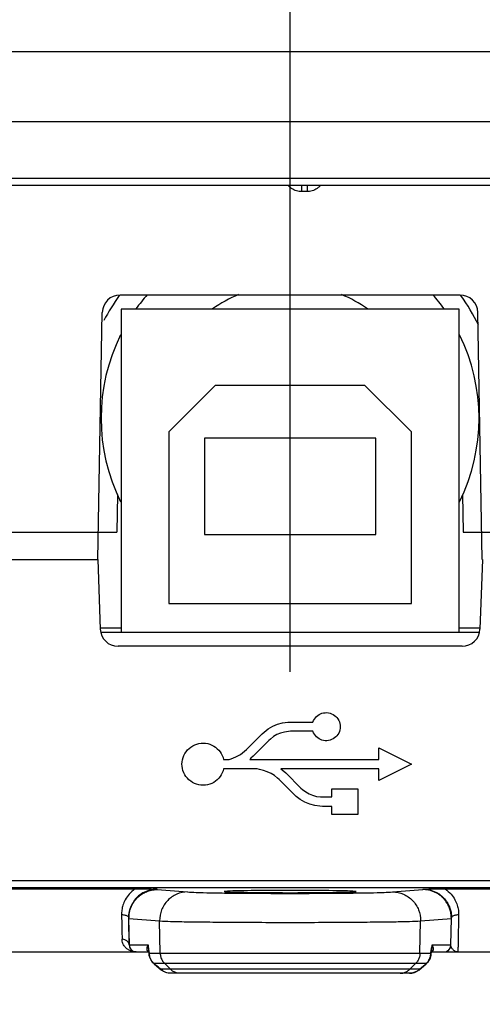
# Model space of a CAD drawing. Header units: inches. Extents: x 0 to 34, y 0 to 22.
# Tile 18 of 41: x 4.9 to 5.6, y 10.6 to 12. Entities that reach past the tile are written whole.
import ezdxf

# ---------------------------------------------------------------- set-up
doc = ezdxf.new("R2010")
doc.units = ezdxf.units.IN
doc.header["$LTSCALE"] = 1.87
doc.header["$MEASUREMENT"] = 0
doc.linetypes.add('CENTER', pattern=[0.6, 0.375, -0.075, 0.075, -0.075])
doc.layers.get('0').update_dxf_attribs({"linetype": 'CONTINUOUS'})
doc.layers.add('DEFAULT_1', color=7, linetype='CENTER')
doc.layers.add('DIMENSIONS', color=7, linetype='CONTINUOUS')
doc.styles.get("Standard").update_dxf_attribs({"font": 'txt', "width": 0.8})
doc.dimstyles.new('DIMSTYLE_1', dxfattribs={"dimtxt": 0.125, "dimasz": 0.18, "dimexe": 0.18, "dimexo": 0.0625, "dimgap": 0.09, "dimtad": 0, "dimtih": 1, "dimtoh": 1, "dimdec": 3, "dimzin": 4, "dimdsep": 46, "dimtxsty": 'STANDARD', "dimblk": '_FILLED', "dimblk1": '_FILLED', "dimblk2": '_FILLED', "dimcen": 0.09, "dimadec": 0, "dimazin": 0, "dimtp": 0.001, "dimtm": 0.001, "dimtfac": 1, "dimtdec": 3, "dimtofl": 0, "dimtmove": 0, "dimatfit": 3, "dimldrblk": '_FILLED', "dimfxl": 1, "dimtolj": 1, "dimtzin": 4, "dimarcsym": 0})
doc.dimstyles.new('DIMSTYLE_2', dxfattribs={"dimtxt": 0.125, "dimasz": 0.18, "dimexe": 0.18, "dimexo": 0.0625, "dimgap": 0.09, "dimtad": 0, "dimtih": 1, "dimtoh": 1, "dimdec": 3, "dimzin": 4, "dimdsep": 46, "dimtxsty": 'STANDARD', "dimblk": '_FILLED', "dimblk1": '_FILLED', "dimblk2": '_FILLED', "dimcen": 0.09, "dimadec": 0, "dimazin": 0, "dimtp": 0.001, "dimtm": 0.001, "dimtfac": 1, "dimtdec": 3, "dimtofl": 0, "dimtmove": 0, "dimatfit": 3, "dimldrblk": '_FILLED', "dimfxl": 1, "dimtolj": 1, "dimtzin": 4, "dimarcsym": 0})

# ---------------------------------------------------------------- blocks, each defined once
blk = doc.blocks.new('*D7')
at = {"layer": 'DIMENSIONS', "color": 2, "linetype": 'CONTINUOUS'}
blk.add_line((5.3032, 11.1616), (5.3032, 12.7825), dxfattribs=at)
at = {"layer": 'DIMENSIONS', "color": 2, "linetype": 'CONTINUOUS', "width": 0.8}
for s, p in [(']', (5.3657, 14.07)), ('51.48', (5.3657, 13.57)), ('[', (5.3657, 13.47)), ('2.027', (5.3657, 12.845))]:
    blk.add_text(s, height=0.125, rotation=90, dxfattribs=at).set_placement(p)
blk = doc.blocks.new('_FILLED')
at = {"color": 0, "linetype": 'BYBLOCK'}
blk.add_solid([(0, 0), (-1, 0.1736), (-1, -0.1736)], dxfattribs=at)
blk = doc.blocks.new('*D8')
at = {"layer": 'DIMENSIONS', "color": 2, "linetype": 'CONTINUOUS'}
blk.add_line((6.1783, 11.4735), (6.1783, 12.7825), dxfattribs=at)
at = {"layer": 'DIMENSIONS', "color": 2, "linetype": 'CONTINUOUS', "width": 0.8}
for s, p in [(']', (6.2408, 13.97)), ('73.7', (6.2408, 13.57)), ('[', (6.2408, 13.47)), ('2.902', (6.2408, 12.845))]:
    blk.add_text(s, height=0.125, rotation=90, dxfattribs=at).set_placement(p)
blk = doc.blocks.new('*D11')
at = {"layer": 'DIMENSIONS', "color": 2, "linetype": 'CONTINUOUS'}
blk.add_line((6.6108, 11.411), (8.1158, 11.411), dxfattribs=at)
at = {"layer": 'DIMENSIONS', "color": 2, "linetype": 'CONTINUOUS', "width": 0.8}
for s, p in [('[', (8.7033, 11.3485)), (']', (9.3033, 11.3485)), ('.755', (8.1783, 11.3485)), ('19.18', (8.8033, 11.3485))]:
    blk.add_text(s, height=0.125, dxfattribs=at).set_placement(p)
blk = doc.blocks.new('*D13')
at = {"layer": 'DIMENSIONS', "color": 2, "linetype": 'CONTINUOUS'}
for p, q in [((3.2766, 11.1945), (3.2766, 9.671)), ((7.3299, 11.1945), (7.3299, 9.671)), ((3.2766, 9.796), (4.4046, 9.796)), ((7.3299, 9.796), (5.9546, 9.796))]:
    blk.add_line(p, q, dxfattribs=at)
at = {"layer": 'DIMENSIONS', "color": 2, "linetype": 'CONTINUOUS', "xscale": 0.18, "yscale": 0.18, "zscale": 0.18, "rotation": 180}
blk.add_blockref('_FILLED', (3.2766, 9.796), dxfattribs=at)
at = {"layer": 'DIMENSIONS', "color": 2, "linetype": 'CONTINUOUS', "xscale": 0.18, "yscale": 0.18, "zscale": 0.18}
blk.add_blockref('_FILLED', (7.3299, 9.796), dxfattribs=at)
at = {"layer": 'DIMENSIONS', "color": 2, "linetype": 'CONTINUOUS', "width": 0.8}
for s, p in [('[', (5.0921, 9.7335)), (']', (5.7921, 9.7335)), ('4.053', (4.4671, 9.7335)), ('102.95', (5.1921, 9.7335))]:
    blk.add_text(s, height=0.125, dxfattribs=at).set_placement(p)

msp = doc.modelspace()

# ---------------------------------------------------------------- linework, layer by layer
at = {"color": 7, "linetype": 'CONTINUOUS'}
for p, q in [((3.4749, 11.97), (7.1316, 11.97)), ((3.4663, 11.8717), (7.1402, 11.8717)), ((3.3822, 11.7921), (7.2243, 11.7921)), ((3.3801, 11.782), (7.2264, 11.782)), ((5.3193, 11.782), (5.3193, 11.7731)), ((5.3273, 11.782), (5.3273, 11.7731)), ((5.3273, 11.7731), (5.3193, 11.7731)), ((5.5416, 11.628), (5.0649, 11.628)), ((5.0663, 11.608), (5.0663, 11.155)), ((5.5403, 11.608), (5.0663, 11.608)), ((5.5403, 11.155), (5.5403, 11.608)), ((5.0338, 11.257), (5.0399, 11.6034)), ((5.5727, 11.257), (5.5666, 11.6034)), ((5.1983, 11.501), (5.1333, 11.436)), ((5.4083, 11.501), (5.1983, 11.501)), ((5.4733, 11.436), (5.4083, 11.501)), ((5.1333, 11.436), (5.1333, 11.195)), ((5.4733, 11.195), (5.4733, 11.436)), ((5.1833, 11.427), (5.1833, 11.292)), ((5.4233, 11.427), (5.1833, 11.427)), ((5.4233, 11.292), (5.4233, 11.427)), ((5.0614, 11.3481), (5.0604, 11.295)), ((5.5451, 11.3481), (5.546, 11.295)), ((4.8784, 11.295), (5.0604, 11.295)), ((5.1833, 11.292), (5.4233, 11.292)), ((5.546, 11.295), (5.9312, 11.295)), ((4.879, 11.257), (5.0336, 11.257)), ((5.0336, 11.257), (5.037, 11.1591)), ((5.573, 11.257), (5.5695, 11.1591)), ((5.1333, 11.195), (5.4733, 11.195)), ((5.0663, 11.1605), (5.037, 11.1605)), ((5.039, 11.155), (5.5686, 11.155)), ((5.5695, 11.1605), (5.5403, 11.1605)), ((5.5445, 11.135), (5.062, 11.135)), ((5.2858, 11.0255), (5.2928, 11.0276)), ((5.2928, 11.0276), (5.3, 11.0284)), ((5.3, 11.0284), (5.3036, 11.0287)), ((5.3036, 11.0287), (5.3353, 11.0287)), ((5.264, 11.0123), (5.2726, 11.0193)), ((5.2726, 11.0193), (5.2791, 11.0229)), ((5.2791, 11.0229), (5.2858, 11.0255)), ((5.2954, 11.0147), (5.2899, 11.0131)), ((5.3008, 11.0154), (5.2954, 11.0147)), ((5.3036, 11.0157), (5.3008, 11.0154)), ((5.3353, 11.0157), (5.3036, 11.0157)), ((5.242, 10.9901), (5.264, 11.0123)), ((5.2733, 11.003), (5.2514, 10.981)), ((5.2757, 11.0048), (5.2733, 11.003)), ((5.2801, 11.0082), (5.2757, 11.0048)), ((5.2848, 11.011), (5.2801, 11.0082)), ((5.2899, 11.0131), (5.2848, 11.011)), ((5.2335, 10.9833), (5.2392, 10.9877)), ((5.2392, 10.9877), (5.242, 10.9901)), ((5.4276, 10.9927), (5.4737, 10.9696)), ((5.4276, 10.9761), (5.4276, 10.9927)), ((5.21, 10.9761), (5.2176, 10.9761)), ((5.2176, 10.9761), (5.2208, 10.9771)), ((5.2208, 10.9771), (5.2273, 10.9797)), ((5.2273, 10.9797), (5.2335, 10.9833)), ((5.248, 10.9779), (5.2467, 10.9761)), ((5.2467, 10.9761), (5.4276, 10.9761)), ((5.2514, 10.981), (5.248, 10.9779)), ((5.2573, 10.9629), (5.21, 10.9629)), ((5.2604, 10.9621), (5.2573, 10.9629)), ((5.2659, 10.9608), (5.2604, 10.9621)), ((5.2713, 10.959), (5.2659, 10.9608)), ((5.2765, 10.9564), (5.2713, 10.959)), ((5.4276, 10.9629), (5.2905, 10.9629)), ((5.2905, 10.9629), (5.2946, 10.9598)), ((5.2946, 10.9598), (5.2972, 10.9574)), ((5.4737, 10.9696), (5.4276, 10.9466)), ((5.4276, 10.9466), (5.4276, 10.9629)), ((5.2814, 10.9536), (5.2765, 10.9564)), ((5.2858, 10.95), (5.2814, 10.9536)), ((5.2879, 10.9481), (5.2858, 10.95)), ((5.3093, 10.9267), (5.2879, 10.9481)), ((5.2972, 10.9574), (5.3184, 10.936)), ((5.3184, 10.936), (5.3207, 10.9341)), ((5.3207, 10.9341), (5.3251, 10.9308)), ((5.3251, 10.9308), (5.3298, 10.9279)), ((5.3619, 10.9349), (5.3981, 10.9349)), ((5.3619, 10.9236), (5.3619, 10.9349)), ((5.3981, 10.9349), (5.3981, 10.899)), ((5.3119, 10.9243), (5.3093, 10.9267)), ((5.3176, 10.9199), (5.3119, 10.9243)), ((5.3241, 10.9163), (5.3176, 10.9199)), ((5.3298, 10.9279), (5.3349, 10.9259)), ((5.3349, 10.9259), (5.3404, 10.9243)), ((5.3404, 10.9243), (5.3458, 10.9238)), ((5.3458, 10.9238), (5.3487, 10.9236)), ((5.3487, 10.9236), (5.3619, 10.9236)), ((5.3308, 10.9134), (5.3241, 10.9163)), ((5.3378, 10.9116), (5.3308, 10.9134)), ((5.345, 10.9106), (5.3378, 10.9116)), ((5.3487, 10.9103), (5.345, 10.9106)), ((5.3619, 10.9103), (5.3487, 10.9103)), ((5.3619, 10.899), (5.3619, 10.9103)), ((5.3981, 10.899), (5.3619, 10.899)), ((4.6546, 10.7945), (5.0856, 10.7945)), ((5.9223, 10.8058), (4.6842, 10.8058)), ((5.9223, 10.7958), (4.6842, 10.7958)), ((5.1169, 10.7936), (5.1169, 10.7943)), ((5.1169, 10.7936), (5.1594, 10.7902)), ((5.4471, 10.7902), (5.4896, 10.7936)), ((5.4896, 10.7943), (5.4896, 10.7936)), ((5.5209, 10.7945), (5.9519, 10.7945)), ((5.0776, 10.7158), (5.0769, 10.7529)), ((5.0771, 10.753), (5.1203, 10.7496)), ((5.0778, 10.7158), (5.0771, 10.753)), ((5.4862, 10.7496), (5.5294, 10.753)), ((5.5287, 10.7158), (5.5294, 10.753)), ((5.5289, 10.7158), (5.5296, 10.753)), ((5.5296, 10.7538), (5.5296, 10.7538)), ((5.5296, 10.7529), (5.5296, 10.7529)), ((5.1211, 10.7041), (5.1203, 10.7496)), ((5.4854, 10.7041), (5.4862, 10.7496)), ((5.0778, 10.7158), (5.104, 10.7158)), ((5.104, 10.7158), (5.1046, 10.7082)), ((5.5025, 10.7158), (5.5287, 10.7158)), ((5.5289, 10.7158), (5.5289, 10.7158)), ((4.1334, 10.706), (5.105, 10.706)), ((5.1046, 10.7082), (5.1057, 10.7012)), ((5.1057, 10.7012), (5.1059, 10.7041)), ((5.1068, 10.6973), (5.1057, 10.7012)), ((5.1057, 10.7012), (5.1057, 10.7012)), ((5.1059, 10.7041), (5.5006, 10.7041)), ((5.4997, 10.6974), (5.4961, 10.6913)), ((5.5008, 10.7012), (5.4997, 10.6974)), ((5.5006, 10.7041), (5.5008, 10.7012)), ((5.5008, 10.7012), (5.5019, 10.7082)), ((5.5008, 10.7012), (5.5008, 10.7012)), ((5.5016, 10.706), (6.4731, 10.706)), ((5.1118, 10.6902), (5.4796, 10.6902)), ((5.1127, 10.6891), (5.1118, 10.6902)), ((5.1126, 10.6892), (5.1228, 10.6806)), ((5.1354, 10.6817), (5.1269, 10.6902)), ((5.4711, 10.6817), (5.4796, 10.6902)), ((5.4796, 10.6902), (5.4947, 10.6902)), ((5.4837, 10.6806), (5.4939, 10.6892)), ((5.4961, 10.6913), (5.4939, 10.6891)), ((5.4947, 10.6902), (5.4939, 10.6891)), ((5.1494, 10.6817), (5.1219, 10.6817)), ((5.1228, 10.6806), (5.1219, 10.6817)), ((5.1256, 10.6787), (5.1228, 10.6806)), ((5.1228, 10.6806), (5.1228, 10.6806)), ((5.4709, 10.676), (5.1356, 10.676)), ((5.4846, 10.6817), (5.1494, 10.6817)), ((5.4753, 10.6765), (5.4709, 10.676)), ((5.4846, 10.6817), (5.4837, 10.6806)), ((5.4837, 10.6806), (5.4837, 10.6806))]:
    msp.add_line(p, q, dxfattribs=at)
for points in [[(5.1127, 10.6891), (5.1105, 10.6912), (5.1068, 10.6973)], [(5.1356, 10.676), (5.1304, 10.6766), (5.1256, 10.6787)], [(5.4837, 10.6806), (5.4806, 10.6785), (5.4753, 10.6765)]]:
    msp.add_lwpolyline(points, dxfattribs=at)
for centre, radius, start, end in [((5.0649, 11.603), 0.025, 89.9999, 179), ((5.3032, 11.455), 0.295, 144.2991, 152.2853), ((5.3032, 11.455), 0.265, 139.1332, 144.6305), ((5.3032, 11.455), 0.188, 112.6013, 125.3093), ((5.3032, 11.455), 0.188, 54.6907, 67.3987), ((5.3032, 11.455), 0.265, 35.3695, 40.8668), ((5.5416, 11.603), 0.025, 1.0001, 90.0034), ((5.3032, 11.455), 0.295, 26.3278, 35.6951), ((5.3032, 11.455), 0.265, 153.7306, 206.2694), ((5.3032, 11.455), 0.265, 333.7543, 26.2457), ((5.062, 11.16), 0.025, 182, 270), ((5.5445, 11.16), 0.025, 270, 358), ((5.0876, 10.716), 0.01, 181, 270), ((5.5189, 10.716), 0.01, 270, 359)]:
    msp.add_arc(centre, radius, start, end, dxfattribs=at)
for points in [[(5.3037, 11.7788), (5.3026, 11.7797), (5.3016, 11.7807), (5.3007, 11.7818)], [(5.3458, 11.7818), (5.3449, 11.7807), (5.3439, 11.7797), (5.3428, 11.7788)], [(5.3193, 11.7731), (5.3187, 11.7731), (5.3182, 11.7731), (5.3176, 11.7732)], [(5.3288, 11.7732), (5.3283, 11.7731), (5.3278, 11.7731), (5.3273, 11.7731)], [(5.3402, 11.0364), (5.3424, 11.0384), (5.3478, 11.0417), (5.3539, 11.0421), (5.357, 11.0416)], [(5.357, 11.0416), (5.36, 11.0411), (5.366, 11.0386), (5.3721, 11.0314), (5.3743, 11.0221), (5.3728, 11.016), (5.3714, 11.0132)], [(5.3353, 11.0287), (5.3364, 11.0318), (5.3381, 11.0343), (5.3402, 11.0364)], [(5.3714, 11.0132), (5.3701, 11.0105), (5.3661, 11.0058), (5.3571, 11.002), (5.3478, 11.0026), (5.3397, 11.0076), (5.3364, 11.0126), (5.3353, 11.0157)], [(5.1542, 10.9817), (5.1559, 10.9855), (5.161, 10.9923), (5.1721, 10.9986), (5.1848, 10.9997), (5.1967, 10.9958), (5.2058, 10.9871), (5.2091, 10.9801), (5.21, 10.9761)], [(5.1516, 10.9696), (5.1516, 10.9738), (5.1525, 10.9779), (5.1542, 10.9817)], [(5.1721, 10.9413), (5.1682, 10.9426), (5.1608, 10.9469), (5.1533, 10.9572), (5.1516, 10.9655), (5.1516, 10.9696)], [(5.21, 10.9629), (5.2091, 10.9589), (5.2058, 10.9518), (5.1966, 10.9431), (5.1846, 10.9392), (5.1761, 10.94), (5.1721, 10.9413)], [(5.0967, 10.7888), (5.0951, 10.7879), (5.0936, 10.7869), (5.0922, 10.7857)], [(5.5099, 10.7888), (5.5114, 10.7879), (5.5129, 10.7869), (5.5143, 10.7857)], [(5.084, 10.7771), (5.0826, 10.7751), (5.0814, 10.773), (5.0804, 10.7707)], [(5.5225, 10.7771), (5.5239, 10.7751), (5.5251, 10.7729), (5.5261, 10.7707)], [(5.0771, 10.753), (5.0771, 10.7546), (5.0772, 10.7562), (5.0774, 10.7578)], [(5.0774, 10.7578), (5.0775, 10.7594), (5.0778, 10.7609), (5.0781, 10.7624)], [(5.5294, 10.753), (5.5294, 10.7553), (5.5292, 10.7577), (5.5288, 10.76)], [(5.5296, 10.7529), (5.5296, 10.7552), (5.5295, 10.7576), (5.5291, 10.7599)], [(5.5346, 10.7578), (5.5363, 10.7582), (5.5379, 10.7584), (5.5396, 10.7584)], [(5.0687, 10.7181), (5.068, 10.7199), (5.0676, 10.7219), (5.0676, 10.7238)], [(5.0777, 10.7083), (5.0765, 10.7089), (5.0754, 10.7096), (5.0744, 10.7105)], [(5.105, 10.71), (5.1047, 10.7119), (5.1043, 10.7138), (5.104, 10.7158)], [(5.1059, 10.7041), (5.1056, 10.7061), (5.1053, 10.708), (5.105, 10.71)], [(5.5006, 10.7041), (5.5009, 10.7061), (5.5012, 10.708), (5.5015, 10.71)], [(5.5015, 10.71), (5.5019, 10.7119), (5.5022, 10.7138), (5.5025, 10.7158)], [(5.5019, 10.7082), (5.5021, 10.7093), (5.5022, 10.7105), (5.5023, 10.7117)], [(5.5023, 10.7117), (5.5025, 10.713), (5.5025, 10.7144), (5.5025, 10.7158)], [(5.5033, 10.7143), (5.5031, 10.7148), (5.5028, 10.7153), (5.5025, 10.7158)], [(5.5043, 10.7095), (5.5043, 10.7099), (5.5043, 10.7102), (5.5043, 10.7105)], [(5.0807, 10.7071), (5.0797, 10.7074), (5.0787, 10.7078), (5.0777, 10.7083)], [(5.0827, 10.7073), (5.0842, 10.7064), (5.0859, 10.706), (5.0876, 10.706)], [(5.1024, 10.7087), (5.103, 10.7084), (5.1035, 10.708), (5.104, 10.7075)], [(5.1062, 10.7012), (5.106, 10.7022), (5.1059, 10.7032), (5.1059, 10.7041)], [(5.1065, 10.6998), (5.1064, 10.7003), (5.1063, 10.7007), (5.1062, 10.7012)], [(5.1078, 10.696), (5.1072, 10.6972), (5.1068, 10.6985), (5.1065, 10.6998)], [(5.4987, 10.6959), (5.4993, 10.6972), (5.4997, 10.6984), (5.5, 10.6997)], [(5.5, 10.6997), (5.5001, 10.7002), (5.5002, 10.7007), (5.5003, 10.7012)], [(5.5003, 10.7012), (5.5005, 10.7022), (5.5006, 10.7032), (5.5006, 10.7041)], [(5.5041, 10.7087), (5.5035, 10.7083), (5.503, 10.708), (5.5025, 10.7075)], [(5.5037, 10.7079), (5.5039, 10.7081), (5.504, 10.7084), (5.5041, 10.7087)], [(5.5041, 10.7087), (5.5042, 10.709), (5.5042, 10.7092), (5.5043, 10.7095)], [(5.1128, 10.6893), (5.1125, 10.6896), (5.1121, 10.6899), (5.1118, 10.6902)], [(5.1169, 10.686), (5.1155, 10.6871), (5.1142, 10.6882), (5.1128, 10.6893)], [(5.1219, 10.6817), (5.1202, 10.6831), (5.1185, 10.6845), (5.1169, 10.686)], [(5.4846, 10.6817), (5.4863, 10.6831), (5.488, 10.6845), (5.4897, 10.686)], [(5.4897, 10.686), (5.491, 10.6871), (5.4924, 10.6882), (5.4937, 10.6894)], [(5.4937, 10.6894), (5.4941, 10.6897), (5.4944, 10.6899), (5.4947, 10.6902)], [(5.1229, 10.6807), (5.1226, 10.681), (5.1223, 10.6814), (5.1219, 10.6817)], [(5.4683, 10.6793), (5.4693, 10.68), (5.4702, 10.6808), (5.4711, 10.6817)], [(5.4836, 10.6808), (5.4839, 10.6811), (5.4843, 10.6814), (5.4846, 10.6817)]]:
    msp.add_open_spline(points, degree=3, dxfattribs=at)
for points, knots in [([(5.3176, 11.7732), (5.3152, 11.7733), (5.3101, 11.7745), (5.3057, 11.7771), (5.3037, 11.7788)], [0, 0, 0, 0, 0.480522, 1, 1, 1, 1]), ([(5.3428, 11.7788), (5.3408, 11.7771), (5.3363, 11.7745), (5.3313, 11.7733), (5.3288, 11.7732)], [0, 0, 0, 0, 0.518104, 1, 1, 1, 1]), ([(5.0856, 10.7945), (5.0827, 10.7923), (5.0776, 10.7877), (5.0721, 10.7798), (5.0697, 10.7743), (5.0688, 10.7717)], [0, 0, 0, 0, 0.379684, 0.71156, 1, 1, 1, 1]), ([(5.0779, 10.7623), (5.0782, 10.7638), (5.0791, 10.7668), (5.0809, 10.7713), (5.0834, 10.7757), (5.0866, 10.7799), (5.0906, 10.7839), (5.0956, 10.7877), (5.1017, 10.7908), (5.1089, 10.7931), (5.1141, 10.7936), (5.1169, 10.7936)], [0, 0, 0, 0, 0.085893, 0.174923, 0.267685, 0.36501, 0.468852, 0.58292, 0.708398, 0.846806, 1, 1, 1, 1]), ([(5.0781, 10.7624), (5.0785, 10.7639), (5.0793, 10.7669), (5.0812, 10.7713), (5.0837, 10.7757), (5.0868, 10.7799), (5.0908, 10.784), (5.0958, 10.7877), (5.1018, 10.7908), (5.1089, 10.7931), (5.1142, 10.7936), (5.1169, 10.7936)], [0, 0, 0, 0, 0.086142, 0.175406, 0.268364, 0.365836, 0.469783, 0.583849, 0.709184, 0.847283, 1, 1, 1, 1]), ([(5.0856, 10.7945), (5.0881, 10.7945), (5.0931, 10.7945), (5.0981, 10.7944), (5.1006, 10.7944)], [0, 0, 0, 0, 0.486499, 1, 1, 1, 1]), ([(5.1169, 10.7943), (5.1132, 10.7943), (5.1061, 10.7933), (5.0996, 10.7905), (5.0967, 10.7888)], [0, 0, 0, 0, 0.525095, 1, 1, 1, 1]), ([(5.1006, 10.7944), (5.1033, 10.7944), (5.1087, 10.7944), (5.1141, 10.7943), (5.1169, 10.7943)], [0, 0, 0, 0, 0.490525, 1, 1, 1, 1]), ([(5.4896, 10.7943), (5.4924, 10.7943), (5.4978, 10.7944), (5.5032, 10.7944), (5.5058, 10.7944)], [0, 0, 0, 0, 0.50903, 1, 1, 1, 1]), ([(5.4896, 10.7943), (5.4933, 10.7943), (5.5004, 10.7933), (5.507, 10.7905), (5.5099, 10.7888)], [0, 0, 0, 0, 0.524761, 1, 1, 1, 1]), ([(5.5291, 10.7599), (5.5287, 10.7621), (5.5278, 10.7661), (5.5255, 10.7715), (5.5227, 10.7762), (5.5197, 10.7801), (5.5164, 10.7834), (5.5129, 10.7862), (5.5091, 10.7886), (5.5048, 10.7907), (5.5002, 10.7923), (5.495, 10.7934), (5.4915, 10.7936), (5.4896, 10.7936)], [0, 0, 0, 0, 0.114159, 0.218309, 0.31359, 0.400614, 0.480774, 0.558597, 0.639123, 0.722744, 0.809984, 0.90144, 1, 1, 1, 1]), ([(5.5288, 10.76), (5.5285, 10.7621), (5.5275, 10.7661), (5.5252, 10.7716), (5.5225, 10.7762), (5.5195, 10.7801), (5.5163, 10.7834), (5.5128, 10.7862), (5.509, 10.7886), (5.5047, 10.7907), (5.5001, 10.7923), (5.495, 10.7934), (5.4914, 10.7936), (5.4896, 10.7936)], [0, 0, 0, 0, 0.11435, 0.218653, 0.314037, 0.401101, 0.481287, 0.559154, 0.639677, 0.723242, 0.810369, 0.90166, 1, 1, 1, 1]), ([(5.5058, 10.7944), (5.5084, 10.7944), (5.5134, 10.7945), (5.5184, 10.7945), (5.5209, 10.7945)], [0, 0, 0, 0, 0.512325, 1, 1, 1, 1]), ([(5.5209, 10.7945), (5.5238, 10.7923), (5.5289, 10.7877), (5.5345, 10.7798), (5.5368, 10.7743), (5.5377, 10.7716)], [0, 0, 0, 0, 0.379855, 0.71178, 1, 1, 1, 1]), ([(5.0922, 10.7857), (5.0912, 10.785), (5.0882, 10.7824), (5.0856, 10.7794), (5.084, 10.7771)], [0, 0, 0, 0, 0.308108, 1, 1, 1, 1]), ([(5.1594, 10.7902), (5.1542, 10.7902), (5.1438, 10.788), (5.1308, 10.7789), (5.1221, 10.7654), (5.1202, 10.7548), (5.1203, 10.7496)], [0, 0, 0, 0, 0.247145, 0.496171, 0.747444, 1, 1, 1, 1]), ([(5.1594, 10.7902), (5.1634, 10.7899), (5.174, 10.7895), (5.1936, 10.789), (5.2198, 10.7886), (5.2511, 10.7884), (5.2855, 10.7882), (5.321, 10.7882), (5.3554, 10.7884), (5.3867, 10.7886), (5.4129, 10.789), (5.4325, 10.7895), (5.4431, 10.7899), (5.4471, 10.7902)], [0, 0, 0, 0, 0.041805, 0.111281, 0.204238, 0.315036, 0.437043, 0.562875, 0.684938, 0.795785, 0.888771, 0.958243, 1, 1, 1, 1]), ([(5.3033, 10.7924), (5.2938, 10.7924), (5.2754, 10.7924), (5.2512, 10.7922), (5.2296, 10.7917), (5.2203, 10.7917), (5.2108, 10.791), (5.2108, 10.7908)], [0, 0, 0, 0, 0.307899, 0.58916, 0.807556, 0.951132, 1, 1, 1, 1]), ([(5.2108, 10.7908), (5.2108, 10.7906), (5.2203, 10.7899), (5.2296, 10.7899), (5.2512, 10.7894), (5.2754, 10.7893), (5.2938, 10.7892), (5.3033, 10.7892)], [0, 0, 0, 0, 0.048948, 0.192509, 0.410884, 0.692126, 1, 1, 1, 1]), ([(5.3957, 10.7908), (5.3957, 10.791), (5.3862, 10.7917), (5.3769, 10.7917), (5.3553, 10.7922), (5.3311, 10.7924), (5.3127, 10.7924), (5.3033, 10.7924)], [0, 0, 0, 0, 0.048871, 0.192449, 0.410844, 0.692103, 1, 1, 1, 1]), ([(5.3033, 10.7892), (5.3127, 10.7892), (5.3311, 10.7893), (5.3553, 10.7894), (5.3769, 10.7899), (5.3862, 10.7899), (5.3958, 10.7906), (5.3957, 10.7908)], [0, 0, 0, 0, 0.307876, 0.58912, 0.807495, 0.951056, 1, 1, 1, 1]), ([(5.4471, 10.7902), (5.4523, 10.7902), (5.4627, 10.788), (5.4757, 10.7789), (5.4844, 10.7654), (5.4863, 10.7548), (5.4862, 10.7496)], [0, 0, 0, 0, 0.247161, 0.496191, 0.747457, 1, 1, 1, 1]), ([(5.5143, 10.7857), (5.5153, 10.785), (5.5183, 10.7824), (5.5209, 10.7794), (5.5225, 10.7771)], [0, 0, 0, 0, 0.310092, 1, 1, 1, 1]), ([(5.0688, 10.7717), (5.0681, 10.7694), (5.0671, 10.765), (5.0669, 10.7605), (5.0669, 10.7584)], [0, 0, 0, 0, 0.53472, 1, 1, 1, 1]), ([(5.0804, 10.7707), (5.0795, 10.7687), (5.0781, 10.7649), (5.077, 10.7591), (5.0769, 10.7555), (5.0769, 10.7538)], [0, 0, 0, 0, 0.375876, 0.707615, 1, 1, 1, 1]), ([(5.5261, 10.7707), (5.527, 10.7687), (5.5284, 10.7648), (5.5295, 10.7591), (5.5296, 10.7555), (5.5296, 10.7538)], [0, 0, 0, 0, 0.37635, 0.708193, 1, 1, 1, 1]), ([(5.5377, 10.7716), (5.5384, 10.7694), (5.5394, 10.765), (5.5396, 10.7605), (5.5396, 10.7584)], [0, 0, 0, 0, 0.534878, 1, 1, 1, 1]), ([(5.0669, 10.7584), (5.067, 10.7521), (5.0672, 10.7405), (5.0675, 10.729), (5.0676, 10.7238)], [0, 0, 0, 0, 0.550696, 1, 1, 1, 1]), ([(5.0669, 10.7584), (5.0686, 10.7584), (5.0716, 10.7581), (5.0753, 10.7568), (5.0769, 10.7547), (5.0769, 10.7538)], [0, 0, 0, 0, 0.426485, 0.768989, 1, 1, 1, 1]), ([(5.0769, 10.7529), (5.0769, 10.7545), (5.077, 10.7577), (5.0775, 10.7608), (5.0779, 10.7623)], [0, 0, 0, 0, 0.514854, 1, 1, 1, 1]), ([(5.0769, 10.7529), (5.0769, 10.7529), (5.0769, 10.7529), (5.077, 10.753), (5.0771, 10.753), (5.0771, 10.753)], [0, 0, 0, 0, 0.168228, 0.492652, 1, 1, 1, 1]), ([(5.5294, 10.753), (5.5294, 10.753), (5.5295, 10.753), (5.5296, 10.7529), (5.5296, 10.7529), (5.5296, 10.7529)], [0, 0, 0, 0, 0.547963, 0.898866, 1, 1, 1, 1]), ([(5.5296, 10.7538), (5.5296, 10.7547), (5.5312, 10.7568), (5.5333, 10.7575), (5.5346, 10.7578)], [0, 0, 0, 0, 0.402798, 1, 1, 1, 1]), ([(5.5396, 10.7584), (5.5395, 10.7525), (5.5393, 10.7418), (5.539, 10.7273), (5.5388, 10.7165), (5.5387, 10.7098), (5.5386, 10.7067), (5.5386, 10.706)], [0, 0, 0, 0, 0.335163, 0.615589, 0.825879, 0.955999, 1, 1, 1, 1]), ([(5.1203, 10.7496), (5.1254, 10.7492), (5.139, 10.7488), (5.1639, 10.7483), (5.1972, 10.748), (5.237, 10.7477), (5.2807, 10.7475), (5.3258, 10.7475), (5.3696, 10.7477), (5.4093, 10.748), (5.4426, 10.7483), (5.4675, 10.7488), (5.4811, 10.7492), (5.4862, 10.7496)], [0, 0, 0, 0, 0.041829, 0.111333, 0.204328, 0.315146, 0.437141, 0.562924, 0.684915, 0.795725, 0.888712, 0.958199, 1, 1, 1, 1]), ([(5.0776, 10.7158), (5.0775, 10.7172), (5.0764, 10.7202), (5.0725, 10.7232), (5.0692, 10.7238), (5.0676, 10.7238)], [0, 0, 0, 0, 0.304923, 0.638868, 1, 1, 1, 1]), ([(5.0744, 10.7105), (5.0732, 10.7114), (5.071, 10.7137), (5.0693, 10.7165), (5.0687, 10.7181)], [0, 0, 0, 0, 0.461595, 1, 1, 1, 1]), ([(5.0776, 10.7158), (5.0776, 10.7158), (5.0777, 10.7158), (5.0777, 10.7158), (5.0778, 10.7158)], [0, 0, 0, 0, 0.445464, 1, 1, 1, 1]), ([(5.0778, 10.7158), (5.0778, 10.7141), (5.0788, 10.7106), (5.0812, 10.7081), (5.0827, 10.7073)], [0, 0, 0, 0, 0.501873, 1, 1, 1, 1]), ([(5.104, 10.7158), (5.1035, 10.7149), (5.1027, 10.7133), (5.1021, 10.7108), (5.1022, 10.7093), (5.1024, 10.7087)], [0, 0, 0, 0, 0.405757, 0.731885, 1, 1, 1, 1]), ([(5.5043, 10.7105), (5.5043, 10.7109), (5.5042, 10.7117), (5.5039, 10.7129), (5.5035, 10.7138), (5.5033, 10.7143)], [0, 0, 0, 0, 0.287358, 0.618652, 1, 1, 1, 1]), ([(5.5189, 10.706), (5.5206, 10.706), (5.524, 10.7069), (5.5277, 10.7106), (5.5287, 10.7141), (5.5287, 10.7158)], [0, 0, 0, 0, 0.329983, 0.663305, 1, 1, 1, 1]), ([(5.5287, 10.7158), (5.5288, 10.7158), (5.5288, 10.7158), (5.5289, 10.7158), (5.5289, 10.7158)], [0, 0, 0, 0, 0.556584, 1, 1, 1, 1]), ([(5.5337, 10.7075), (5.5331, 10.7079), (5.532, 10.7089), (5.5306, 10.7105), (5.5296, 10.7123), (5.5292, 10.7135), (5.5291, 10.7141)], [0, 0, 0, 0, 0.27338, 0.535157, 0.777722, 1, 1, 1, 1]), ([(5.0876, 10.706), (5.0864, 10.706), (5.084, 10.7061), (5.0818, 10.7067), (5.0807, 10.7071)], [0, 0, 0, 0, 0.509928, 1, 1, 1, 1]), ([(5.1024, 10.7087), (5.1025, 10.7084), (5.1028, 10.7079), (5.1033, 10.7072), (5.1039, 10.7067), (5.1044, 10.7064), (5.1048, 10.7062), (5.1049, 10.7062)], [0, 0, 0, 0, 0.251556, 0.482607, 0.6976, 0.896669, 1, 1, 1, 1]), ([(5.1118, 10.6902), (5.111, 10.691), (5.1095, 10.6928), (5.1083, 10.6949), (5.1078, 10.696)], [0, 0, 0, 0, 0.47806, 1, 1, 1, 1]), ([(5.1211, 10.7041), (5.1211, 10.7024), (5.1216, 10.699), (5.1236, 10.6942), (5.1257, 10.6914), (5.1269, 10.6902)], [0, 0, 0, 0, 0.334123, 0.667906, 1, 1, 1, 1]), ([(5.4854, 10.7041), (5.4854, 10.7024), (5.4849, 10.699), (5.4829, 10.6942), (5.4808, 10.6914), (5.4796, 10.6902)], [0, 0, 0, 0, 0.334123, 0.667906, 1, 1, 1, 1]), ([(5.4947, 10.6902), (5.4955, 10.691), (5.497, 10.6928), (5.4982, 10.6948), (5.4987, 10.6959)], [0, 0, 0, 0, 0.476422, 1, 1, 1, 1]), ([(5.5016, 10.7062), (5.5019, 10.7063), (5.5025, 10.7066), (5.5032, 10.7071), (5.5036, 10.7076), (5.5037, 10.7079)], [0, 0, 0, 0, 0.341566, 0.686551, 1, 1, 1, 1]), ([(5.5386, 10.706), (5.538, 10.706), (5.5368, 10.7061), (5.5352, 10.7066), (5.5342, 10.7072), (5.5337, 10.7075)], [0, 0, 0, 0, 0.346851, 0.678029, 1, 1, 1, 1]), ([(5.1356, 10.676), (5.1345, 10.676), (5.1322, 10.6762), (5.1287, 10.6771), (5.1256, 10.6787), (5.1237, 10.6801), (5.1229, 10.6807)], [0, 0, 0, 0, 0.237451, 0.497781, 0.784513, 1, 1, 1, 1]), ([(5.1491, 10.676), (5.1474, 10.676), (5.144, 10.6764), (5.1393, 10.6784), (5.1366, 10.6805), (5.1354, 10.6817)], [0, 0, 0, 0, 0.332082, 0.66517, 1, 1, 1, 1]), ([(5.4574, 10.676), (5.4591, 10.676), (5.4625, 10.6764), (5.4661, 10.6779), (5.4679, 10.6791), (5.4683, 10.6793)], [0, 0, 0, 0, 0.438455, 0.878713, 1, 1, 1, 1]), ([(5.4709, 10.676), (5.472, 10.676), (5.4743, 10.6762), (5.4765, 10.6768), (5.4776, 10.6772)], [0, 0, 0, 0, 0.473574, 1, 1, 1, 1]), ([(5.4776, 10.6772), (5.4789, 10.6777), (5.481, 10.6787), (5.4828, 10.6801), (5.4836, 10.6808)], [0, 0, 0, 0, 0.570339, 1, 1, 1, 1])]:
    msp.add_open_spline(points, degree=3, knots=knots, dxfattribs=at)
at = {"layer": 'DEFAULT_1', "color": 7, "linetype": 'CENTER'}
msp.add_line((5.3032, 11.0991), (5.3032, 11.6677), dxfattribs=at)

# ---------------------------------------------------------------- dimensions: what is measured, and where the dimension line sits
at = {"layer": 'DIMENSIONS', "color": 2, "linetype": 'CONTINUOUS'}
for feature_location, offset, dtype, origin, picture, middle in [((5.3032, 11.1616), (0, 1.6209), 1, (3.2766, 11.295), '*D7', (5.3032, 13.5075)), ((6.1783, 11.4735), (0, 1.309), 1, (3.2766, 11.295), '*D8', (6.1783, 13.4575)), ((6.6108, 11.411), (1.505, 0), 0, (3.7989, 10.656), '*D11', (8.7908, 11.411))]:
    dim = msp.add_ordinate_dim(feature_location=feature_location, offset=offset, dtype=dtype, origin=origin, dimstyle='DIMSTYLE_2', dxfattribs=at)
    dim.commit()
    dim.dimension.update_dxf_attribs({"geometry": picture, "text_midpoint": middle})
dim = msp.add_linear_dim(base=(7.3299, 9.796), p1=(3.2766, 11.1945), p2=(7.3299, 11.1945), dimstyle='DIMSTYLE_1', dxfattribs=at)
dim.commit()
dim.dimension.update_dxf_attribs({"geometry": '*D13', "text_midpoint": (5.1796, 9.796), "dimtype": 160})

doc.saveas('drawing.dxf')
